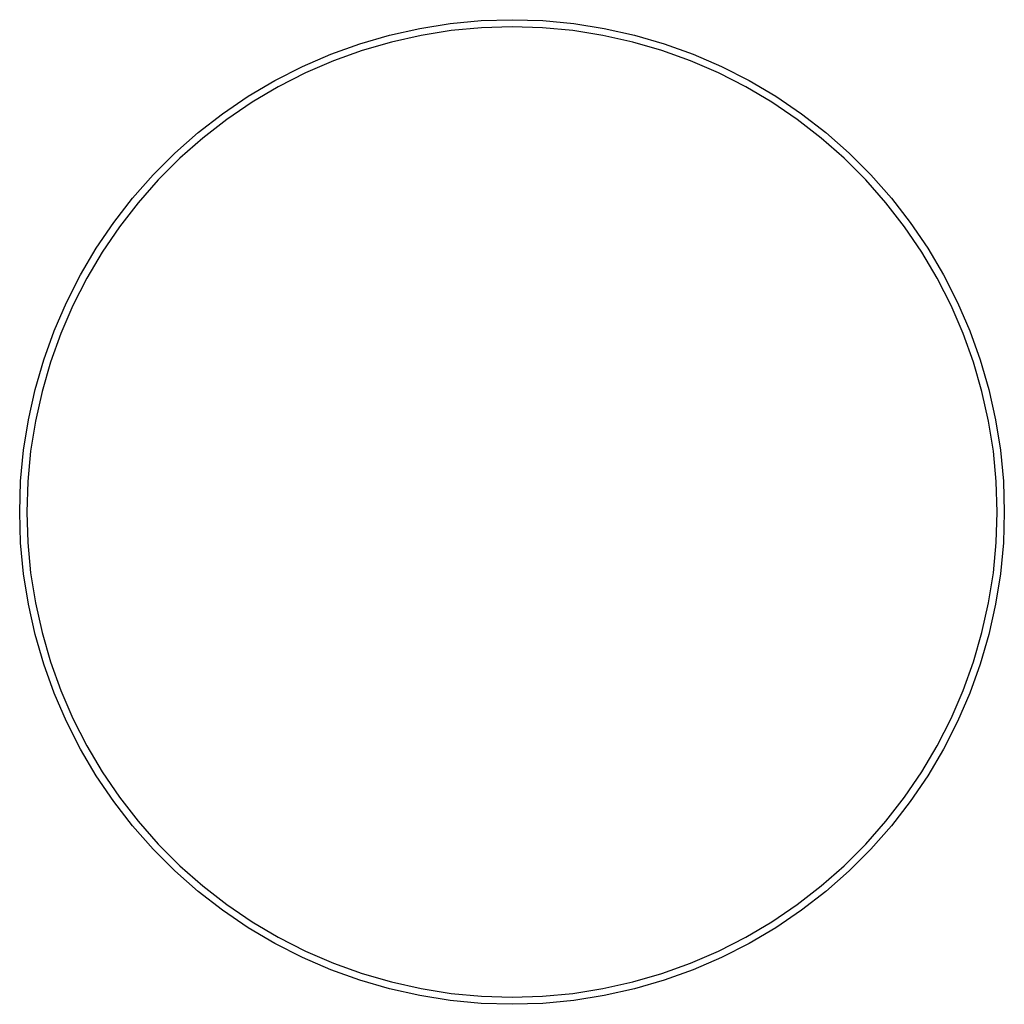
# Model space of a CAD drawing. Extents: x -0.4 to 1.69, y -2.79 to 0.4.
# Tile 1 of 2: x 0.89 to 1.69, y -2.79 to -2. Entities that reach past the tile are written whole.
import ezdxf

# ---------------------------------------------------------------- set-up
doc = ezdxf.new("R2010")
doc.units = 0
doc.header["$MEASUREMENT"] = 0
doc.layers.add('BLACK', color=7, linetype='CONTINUOUS')

msp = doc.modelspace()

# ---------------------------------------------------------------- linework, layer by layer
at = {"layer": 'BLACK', "linetype": 'CONTINUOUS'}
for p, q in [((1.24083, -2.0001), (1.26564, -1.99775)), ((1.26564, -1.99775), (1.29055, -1.99697)), ((1.29055, -1.99697), (1.31546, -1.99775)), ((1.31546, -1.99775), (1.34027, -2.0001)), ((1.19189, -2.00943), (1.21621, -2.004)), ((1.21621, -2.004), (1.24083, -2.0001)), ((1.24154, -2.00576), (1.21728, -2.00961)), ((1.266, -2.00345), (1.24154, -2.00576)), ((1.29055, -2.00268), (1.266, -2.00345)), ((1.3151, -2.00345), (1.29055, -2.00268)), ((1.33956, -2.00576), (1.3151, -2.00345)), ((1.36382, -2.00961), (1.33956, -2.00576)), ((1.34027, -2.0001), (1.36489, -2.004)), ((1.36489, -2.004), (1.38921, -2.00943)), ((1.16795, -2.01639), (1.19189, -2.00943)), ((1.19331, -2.01497), (1.16972, -2.02182)), ((1.21728, -2.00961), (1.19331, -2.01497)), ((1.38779, -2.01497), (1.36382, -2.00961)), ((1.41138, -2.02182), (1.38779, -2.01497)), ((1.38921, -2.00943), (1.41315, -2.01639)), ((1.1445, -2.02483), (1.16795, -2.01639)), ((1.16972, -2.02182), (1.14661, -2.03014)), ((1.4345, -2.03014), (1.41138, -2.02182)), ((1.41315, -2.01639), (1.4366, -2.02483)), ((1.12163, -2.03473), (1.1445, -2.02483)), ((1.14661, -2.03014), (1.12406, -2.0399)), ((1.45704, -2.0399), (1.4345, -2.03014)), ((1.4366, -2.02483), (1.45947, -2.03473)), ((1.09942, -2.04604), (1.12163, -2.03473)), ((1.45947, -2.03473), (1.48168, -2.04604)), ((1.07797, -2.05873), (1.09942, -2.04604)), ((1.12406, -2.0399), (1.10218, -2.05105)), ((1.47893, -2.05105), (1.45704, -2.0399)), ((1.48168, -2.04604), (1.50313, -2.05873)), ((1.10218, -2.05105), (1.08103, -2.06355)), ((1.50007, -2.06355), (1.47893, -2.05105)), ((1.05736, -2.07274), (1.07797, -2.05873)), ((1.50313, -2.05873), (1.52374, -2.07274)), ((1.08103, -2.06355), (1.06072, -2.07736)), ((1.52039, -2.07736), (1.50007, -2.06355)), ((1.03766, -2.08801), (1.05736, -2.07274)), ((1.06072, -2.07736), (1.04131, -2.09241)), ((1.5398, -2.09241), (1.52039, -2.07736)), ((1.52374, -2.07274), (1.54344, -2.08801)), ((1.01897, -2.1045), (1.03766, -2.08801)), ((1.04131, -2.09241), (1.02288, -2.10866)), ((1.55822, -2.10866), (1.5398, -2.09241)), ((1.54344, -2.08801), (1.56213, -2.1045)), ((1.00135, -2.12212), (1.01897, -2.1045)), ((1.02288, -2.10866), (1.00551, -2.12603)), ((1.57559, -2.12603), (1.55822, -2.10866)), ((1.56213, -2.1045), (1.57976, -2.12212)), ((0.98486, -2.14081), (1.00135, -2.12212)), ((1.00551, -2.12603), (0.98926, -2.14446)), ((1.59184, -2.14446), (1.57559, -2.12603)), ((1.57976, -2.12212), (1.59624, -2.14081)), ((0.96959, -2.16051), (0.98486, -2.14081)), ((1.59624, -2.14081), (1.61151, -2.16051)), ((0.98926, -2.14446), (0.97421, -2.16387)), ((1.60689, -2.16387), (1.59184, -2.14446)), ((0.95558, -2.18112), (0.96959, -2.16051)), ((0.97421, -2.16387), (0.9604, -2.18418)), ((1.6207, -2.18418), (1.60689, -2.16387)), ((1.61151, -2.16051), (1.62552, -2.18112)), ((0.94289, -2.20257), (0.95558, -2.18112)), ((1.62552, -2.18112), (1.63821, -2.20257)), ((0.9604, -2.18418), (0.9479, -2.20533)), ((1.6332, -2.20533), (1.6207, -2.18418)), ((0.93158, -2.22478), (0.94289, -2.20257)), ((0.9479, -2.20533), (0.93675, -2.22721)), ((1.64436, -2.22721), (1.6332, -2.20533)), ((1.63821, -2.20257), (1.64953, -2.22478)), ((0.92168, -2.24765), (0.93158, -2.22478)), ((0.93675, -2.22721), (0.92699, -2.24976)), ((1.65411, -2.24976), (1.64436, -2.22721)), ((1.64953, -2.22478), (1.65942, -2.24765)), ((0.91324, -2.2711), (0.92168, -2.24765)), ((0.92699, -2.24976), (0.91867, -2.27287)), ((1.66243, -2.27287), (1.65411, -2.24976)), ((1.65942, -2.24765), (1.66787, -2.2711)), ((0.90628, -2.29504), (0.91324, -2.2711)), ((0.91867, -2.27287), (0.91182, -2.29646)), ((1.66929, -2.29646), (1.66243, -2.27287)), ((1.66787, -2.2711), (1.67482, -2.29504)), ((0.90085, -2.31936), (0.90628, -2.29504)), ((0.91182, -2.29646), (0.90646, -2.32043)), ((1.67464, -2.32043), (1.66929, -2.29646)), ((1.67482, -2.29504), (1.68026, -2.31936)), ((0.89695, -2.34398), (0.90085, -2.31936)), ((0.90646, -2.32043), (0.90261, -2.34469)), ((1.67849, -2.34469), (1.67464, -2.32043)), ((1.68026, -2.31936), (1.68416, -2.34398)), ((0.8946, -2.36879), (0.89695, -2.34398)), ((0.90261, -2.34469), (0.9003, -2.36915)), ((1.6808, -2.36915), (1.67849, -2.34469)), ((1.68416, -2.34398), (1.6865, -2.36879)), ((0.89382, -2.3937), (0.8946, -2.36879)), ((0.9003, -2.36915), (0.89953, -2.3937)), ((1.68157, -2.3937), (1.6808, -2.36915)), ((1.6865, -2.36879), (1.68728, -2.3937)), ((0.8946, -2.41861), (0.89382, -2.3937)), ((0.89953, -2.3937), (0.9003, -2.41825)), ((1.6808, -2.41825), (1.68157, -2.3937)), ((1.68728, -2.3937), (1.6865, -2.41861)), ((0.89695, -2.44342), (0.8946, -2.41861)), ((0.9003, -2.41825), (0.90261, -2.44271)), ((1.67849, -2.44271), (1.6808, -2.41825)), ((1.6865, -2.41861), (1.68416, -2.44342)), ((0.90085, -2.46804), (0.89695, -2.44342)), ((0.90261, -2.44271), (0.90646, -2.46697)), ((1.67464, -2.46697), (1.67849, -2.44271)), ((1.68416, -2.44342), (1.68026, -2.46804)), ((0.90646, -2.46697), (0.91182, -2.49094)), ((1.66929, -2.49094), (1.67464, -2.46697)), ((0.90628, -2.49236), (0.90085, -2.46804)), ((1.68026, -2.46804), (1.67482, -2.49236)), ((0.91182, -2.49094), (0.91867, -2.51453)), ((1.66243, -2.51453), (1.66929, -2.49094)), ((0.91324, -2.5163), (0.90628, -2.49236)), ((1.67482, -2.49236), (1.66787, -2.5163)), ((0.91867, -2.51453), (0.92699, -2.53764)), ((1.65411, -2.53764), (1.66243, -2.51453)), ((0.92168, -2.53975), (0.91324, -2.5163)), ((1.66787, -2.5163), (1.65942, -2.53975)), ((0.92699, -2.53764), (0.93675, -2.56019)), ((1.64436, -2.56019), (1.65411, -2.53764)), ((0.93158, -2.56262), (0.92168, -2.53975)), ((1.65942, -2.53975), (1.64953, -2.56262)), ((0.94289, -2.58483), (0.93158, -2.56262)), ((0.93675, -2.56019), (0.9479, -2.58208)), ((1.6332, -2.58208), (1.64436, -2.56019)), ((1.64953, -2.56262), (1.63821, -2.58483)), ((0.95558, -2.60628), (0.94289, -2.58483)), ((0.9479, -2.58208), (0.9604, -2.60322)), ((1.6207, -2.60322), (1.6332, -2.58208)), ((1.63821, -2.58483), (1.62552, -2.60628)), ((0.96959, -2.62689), (0.95558, -2.60628)), ((0.9604, -2.60322), (0.97421, -2.62354)), ((1.60689, -2.62354), (1.6207, -2.60322)), ((1.62552, -2.60628), (1.61151, -2.62689)), ((0.97421, -2.62354), (0.98926, -2.64295)), ((1.59184, -2.64295), (1.60689, -2.62354)), ((0.98486, -2.64659), (0.96959, -2.62689)), ((1.61151, -2.62689), (1.59624, -2.64659)), ((1.00135, -2.66528), (0.98486, -2.64659)), ((0.98926, -2.64295), (1.00551, -2.66137)), ((1.57559, -2.66137), (1.59184, -2.64295)), ((1.59624, -2.64659), (1.57976, -2.66528)), ((1.01897, -2.68291), (1.00135, -2.66528)), ((1.00551, -2.66137), (1.02288, -2.67874)), ((1.55822, -2.67874), (1.57559, -2.66137)), ((1.57976, -2.66528), (1.56213, -2.68291)), ((1.02288, -2.67874), (1.04131, -2.69499)), ((1.5398, -2.69499), (1.55822, -2.67874)), ((1.03766, -2.69939), (1.01897, -2.68291)), ((1.56213, -2.68291), (1.54344, -2.69939)), ((1.04131, -2.69499), (1.06072, -2.71004)), ((1.52039, -2.71004), (1.5398, -2.69499)), ((1.05736, -2.71466), (1.03766, -2.69939)), ((1.54344, -2.69939), (1.52374, -2.71466)), ((1.06072, -2.71004), (1.08103, -2.72385)), ((1.50007, -2.72385), (1.52039, -2.71004)), ((1.07797, -2.72867), (1.05736, -2.71466)), ((1.52374, -2.71466), (1.50313, -2.72867)), ((1.09942, -2.74136), (1.07797, -2.72867)), ((1.08103, -2.72385), (1.10218, -2.73635)), ((1.47893, -2.73635), (1.50007, -2.72385)), ((1.50313, -2.72867), (1.48168, -2.74136)), ((1.10218, -2.73635), (1.12406, -2.74751)), ((1.45704, -2.74751), (1.47893, -2.73635)), ((1.12163, -2.75267), (1.09942, -2.74136)), ((1.48168, -2.74136), (1.45947, -2.75267)), ((1.1445, -2.76257), (1.12163, -2.75267)), ((1.12406, -2.74751), (1.14661, -2.75726)), ((1.4345, -2.75726), (1.45704, -2.74751)), ((1.45947, -2.75267), (1.4366, -2.76257)), ((1.14661, -2.75726), (1.16972, -2.76558)), ((1.41138, -2.76558), (1.4345, -2.75726)), ((1.16795, -2.77102), (1.1445, -2.76257)), ((1.16972, -2.76558), (1.19331, -2.77244)), ((1.38779, -2.77244), (1.41138, -2.76558)), ((1.4366, -2.76257), (1.41315, -2.77102)), ((1.19189, -2.77797), (1.16795, -2.77102)), ((1.19331, -2.77244), (1.21728, -2.77779)), ((1.36382, -2.77779), (1.38779, -2.77244)), ((1.41315, -2.77102), (1.38921, -2.77797)), ((1.21621, -2.78341), (1.19189, -2.77797)), ((1.24083, -2.7873), (1.21621, -2.78341)), ((1.21728, -2.77779), (1.24154, -2.78164)), ((1.24154, -2.78164), (1.266, -2.78395)), ((1.266, -2.78395), (1.29055, -2.78472)), ((1.29055, -2.78472), (1.3151, -2.78395)), ((1.3151, -2.78395), (1.33956, -2.78164)), ((1.33956, -2.78164), (1.36382, -2.77779)), ((1.36489, -2.78341), (1.34027, -2.7873)), ((1.38921, -2.77797), (1.36489, -2.78341)), ((1.26564, -2.78965), (1.24083, -2.7873)), ((1.29055, -2.79043), (1.26564, -2.78965)), ((1.31546, -2.78965), (1.29055, -2.79043)), ((1.34027, -2.7873), (1.31546, -2.78965))]:
    msp.add_line(p, q, dxfattribs=at)

doc.saveas('drawing.dxf')
